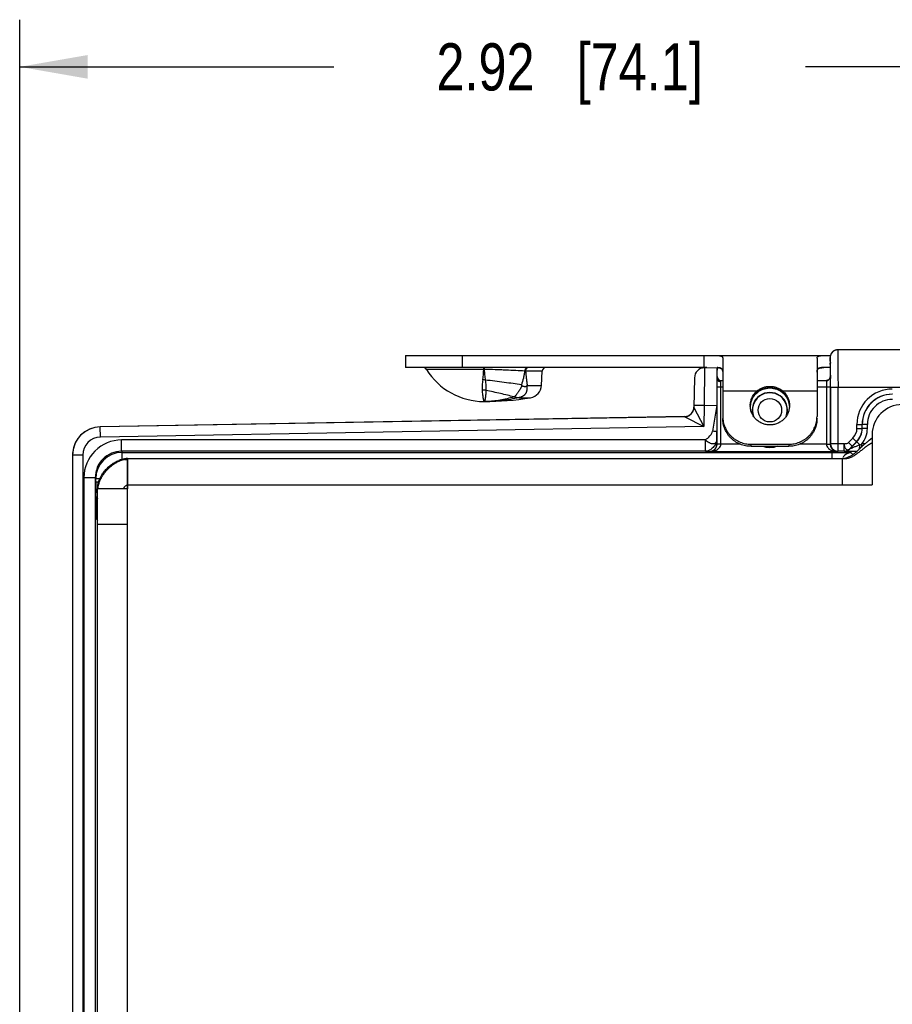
# Model space of a CAD drawing. Header units: inches. Extents: x 0 to 22, y 0 to 17.
# Tile 47 of 64: x 13.2 to 15.5, y 7 to 9.6. Entities that reach past the tile are written whole.
import ezdxf

# ---------------------------------------------------------------- set-up
doc = ezdxf.new("R2010")
doc.units = ezdxf.units.IN
doc.header["$LTSCALE"] = 1.21
doc.header["$MEASUREMENT"] = 0
doc.layers.get('0').update_dxf_attribs({"linetype": 'CONTINUOUS'})
for name, color, linetype in [('02___PRT_ALL_AXES', 7, 'CONTINUOUS'), ('03___PRT_ALL_CURVES', 7, 'CONTINUOUS'), ('DIMENSIONS', 7, 'CONTINUOUS'), ('FEATURES', 7, 'CONTINUOUS')]:
    doc.layers.add(name, color=color, linetype=linetype)
doc.styles.get("Standard").update_dxf_attribs({"font": 'txt', "width": 0.8})
doc.dimstyles.new('DIMSTYLE_1', dxfattribs={"dimtxt": 0.125, "dimasz": 0.18, "dimexe": 0.125, "dimexo": 0.0625, "dimgap": 0.0625, "dimtad": 0, "dimtih": 1, "dimtoh": 1, "dimzin": 4, "dimdsep": 46, "dimtxsty": 'STANDARD', "dimblk": '_FILLED', "dimblk1": '_FILLED', "dimblk2": '_FILLED', "dimcen": 0.09, "dimadec": 0, "dimazin": 0, "dimtp": 0.001, "dimtm": 0.001, "dimtfac": 1, "dimtofl": 0, "dimtmove": 0, "dimatfit": 3, "dimldrblk": '_FILLED', "dimfxl": 1, "dimtolj": 1, "dimtzin": 4, "dimarcsym": 0})

# ---------------------------------------------------------------- blocks, each defined once
blk = doc.blocks.new('_FILLED')
at = {"color": 0, "linetype": 'BYBLOCK'}
blk.add_solid([(0, 0), (-1, 0.174), (-1, -0.174)], dxfattribs=at)
blk = doc.blocks.new('*D2')
at = {"layer": 'DIMENSIONS', "color": 2, "linetype": 'CONTINUOUS'}
for p, q in [((13.2091, 6.6113), (13.2091, 9.5924)), ((16.1251, 8.6349), (16.1251, 9.5924)), ((13.2091, 9.4674), (14.0421, 9.4674)), ((16.1251, 9.4674), (15.2921, 9.4674))]:
    blk.add_line(p, q, dxfattribs=at)
at = {"layer": 'DIMENSIONS', "color": 2, "linetype": 'CONTINUOUS', "xscale": 0.18, "yscale": 0.18, "zscale": 0.18, "rotation": 180}
blk.add_blockref('_FILLED', (13.2091, 9.4674), dxfattribs=at)
at = {"layer": 'DIMENSIONS', "color": 2, "linetype": 'CONTINUOUS', "xscale": 0.18, "yscale": 0.18, "zscale": 0.18}
blk.add_blockref('_FILLED', (16.1251, 9.4674), dxfattribs=at)
at = {"layer": 'DIMENSIONS', "color": 2, "linetype": 'CONTINUOUS', "insert": (14.6671, 9.5299), "char_height": 0.125, "width": 1.125, "attachment_point": 2, "line_spacing_factor": 0.9}
blk.add_mtext('2.92{\\Ftxt.shx;\\W1.000000;\\H0.125000; }[74.1]', dxfattribs=at)

msp = doc.modelspace()

# ---------------------------------------------------------------- linework, layer by layer
at = {"color": 7, "linetype": 'CONTINUOUS'}
for p, q in [((16.0318, 8.7174), (15.378, 8.7174)), ((15.358, 8.6874), (15.358, 8.6974)), ((15.358, 8.6967), (15.358, 8.6457)), ((14.4398, 8.6656), (14.2879, 8.6656)), ((14.4398, 8.6704), (14.4398, 8.6688)), ((14.4404, 8.6656), (14.4398, 8.6656)), ((14.4403, 8.6704), (14.4404, 8.6656)), ((15.0247, 8.6698), (15.0239, 8.5698)), ((15.0247, 8.6698), (15.0581, 8.6704)), ((15.0581, 8.6404), (15.0581, 8.6704)), ((15.358, 8.6874), (15.358, 8.6874)), ((14.5946, 8.6609), (14.5503, 8.6609)), ((14.9982, 8.6433), (14.9968, 8.5648)), ((15.058, 8.6194), (15.0581, 8.6403)), ((15.358, 8.6458), (15.358, 8.6457)), ((15.358, 8.6457), (15.3582, 8.6194)), ((15.3586, 8.6507), (15.3586, 8.6417)), ((14.5546, 8.6233), (14.5926, 8.6233)), ((15.058, 8.4676), (15.058, 8.6194)), ((15.058, 8.6194), (15.0731, 8.6194)), ((15.068, 8.6194), (15.0681, 8.6326)), ((15.068, 8.4676), (15.068, 8.6194)), ((15.0681, 8.6326), (15.0681, 8.6364)), ((15.0681, 8.6364), (15.0731, 8.6364)), ((15.3231, 8.6364), (15.3484, 8.6364)), ((15.3231, 8.6194), (15.3582, 8.6194)), ((15.348, 8.636), (15.3508, 8.6364)), ((15.348, 8.636), (15.3482, 8.6194)), ((15.3482, 8.6194), (15.3482, 8.4676)), ((15.3582, 8.6194), (15.3582, 8.4676)), ((15.3587, 8.6174), (15.3587, 8.4687)), ((16.0318, 8.6174), (15.3587, 8.6174)), ((15.3787, 8.4487), (15.3787, 8.6174)), ((14.5204, 8.5928), (14.5331, 8.5907)), ((14.5331, 8.5907), (14.5331, 8.5906)), ((14.5331, 8.5906), (14.5634, 8.5906)), ((15.1588, 8.5991), (15.1588, 8.5992)), ((15.2374, 8.5991), (15.2373, 8.5992)), ((14.4403, 8.5804), (14.4401, 8.5804)), ((14.4403, 8.5804), (14.4401, 8.5804)), ((14.9968, 8.5648), (15.0229, 8.5141)), ((15.0239, 8.5698), (14.9969, 8.5703)), ((15.0239, 8.5698), (15.0229, 8.5141)), ((15.0239, 8.5698), (15.0573, 8.5704)), ((15.0573, 8.5704), (15.0461, 8.5019)), ((15.0573, 8.5704), (15.0574, 8.5019)), ((14.9723, 8.5407), (13.4228, 8.5137)), ((14.9723, 8.5402), (13.4228, 8.5131)), ((14.9723, 8.5402), (15.0229, 8.5141)), ((13.4232, 8.4861), (13.4228, 8.5131)), ((15.0229, 8.5141), (13.4232, 8.4861)), ((15.4289, 8.5093), (15.4289, 8.5198)), ((15.4289, 8.5198), (15.4427, 8.5198)), ((15.4289, 8.5093), (15.4427, 8.5093)), ((15.4427, 8.5093), (15.4427, 8.5198)), ((15.4427, 8.5198), (15.4428, 8.5198)), ((15.4427, 8.5093), (15.4428, 8.5092)), ((15.4428, 8.5092), (15.4428, 8.5198)), ((15.4566, 8.5198), (15.4428, 8.5198)), ((15.4566, 8.5092), (15.4428, 8.5092)), ((15.4566, 8.5092), (15.4566, 8.5198)), ((15.0575, 8.4785), (15.0574, 8.5019)), ((15.4064, 8.4717), (15.4183, 8.4837)), ((15.4183, 8.4837), (15.428, 8.4739)), ((13.4793, 8.4485), (13.4793, 8.4785)), ((15.0275, 8.4785), (13.4793, 8.4785)), ((15.0275, 8.4485), (15.0275, 8.4785)), ((15.0575, 8.4785), (15.0577, 8.4681)), ((15.058, 8.4676), (15.0577, 8.4681)), ((15.068, 8.4676), (15.058, 8.4676)), ((15.068, 8.4671), (15.058, 8.4674)), ((15.1198, 8.4671), (15.068, 8.4671)), ((15.3482, 8.4671), (15.2763, 8.4671)), ((15.3482, 8.4676), (15.3582, 8.4676)), ((15.3482, 8.4671), (15.3582, 8.4673)), ((15.3587, 8.4687), (15.3582, 8.4676)), ((15.3587, 8.4685), (15.3587, 8.4687)), ((15.3947, 8.4687), (15.3587, 8.4687)), ((15.3947, 8.4487), (15.3947, 8.4687)), ((15.4064, 8.4717), (15.4161, 8.462)), ((15.4088, 8.4545), (15.4282, 8.4739)), ((15.4088, 8.4545), (15.4161, 8.462)), ((15.4161, 8.462), (15.428, 8.4739)), ((15.428, 8.4739), (15.4282, 8.4739)), ((15.4363, 8.4657), (15.4282, 8.4739)), ((15.4416, 8.4603), (15.4416, 8.4681)), ((15.4499, 8.4681), (15.4416, 8.4681)), ((13.3491, 8.4382), (13.3491, 5.5277)), ((13.3761, 8.4382), (13.3491, 8.4382)), ((13.3761, 8.4382), (13.3761, 5.5277)), ((13.4793, 8.4485), (13.4807, 8.4457)), ((15.0275, 8.4485), (13.4793, 8.4485)), ((13.4807, 8.4275), (13.4807, 8.4457)), ((13.4807, 8.4457), (15.3635, 8.4457)), ((15.0275, 8.4485), (15.0377, 8.4481)), ((15.0382, 8.4471), (15.0377, 8.4481)), ((15.3779, 8.4471), (15.0382, 8.4471)), ((15.3635, 8.4294), (15.3635, 8.4457)), ((15.3635, 8.4457), (15.369, 8.4457)), ((15.369, 8.4457), (15.3719, 8.4456)), ((15.3787, 8.4487), (15.3779, 8.4471)), ((15.3947, 8.4487), (15.3787, 8.4487)), ((15.3947, 8.4486), (15.3947, 8.4487)), ((15.4088, 8.4545), (15.4088, 8.4545)), ((15.4135, 8.4448), (15.4184, 8.4399)), ((13.3793, 8.3785), (13.3793, 5.5873)), ((13.4093, 8.3785), (13.3793, 8.3785)), ((13.4093, 8.3785), (13.4093, 5.5873)), ((13.4093, 8.3785), (13.4107, 8.3757)), ((13.4107, 8.367), (13.4107, 8.3757)), ((13.4213, 8.3757), (13.4107, 8.3757)), ((13.418, 8.367), (13.4107, 8.367)), ((13.4112, 8.317), (13.4128, 8.3138)), ((13.4128, 8.3138), (13.4128, 8.3091)), ((13.4128, 8.3138), (13.4151, 8.3138)), ((13.4128, 8.3091), (13.4151, 8.3091)), ((13.4131, 8.2691), (13.4128, 8.2905)), ((13.4131, 8.2691), (13.4151, 8.2651))]:
    msp.add_line(p, q, dxfattribs=at)
at = {"color": 3, "linetype": 'CONTINUOUS'}
for p, q in [((15.4691, 8.4834), (15.461, 8.4775)), ((15.4691, 8.4924), (15.4691, 8.3594)), ((13.4911, 8.4293), (13.4872, 8.4288)), ((13.4949, 8.4294), (13.4911, 8.4293)), ((13.4949, 8.4294), (15.3901, 8.4294)), ((13.4951, 5.5364), (13.4951, 8.4294)), ((15.3901, 8.4294), (15.3901, 8.3594)), ((15.4347, 8.4539), (15.4305, 8.4499)), ((13.4171, 8.3494), (13.4175, 8.3541)), ((13.4175, 8.3541), (13.4184, 8.359)), ((13.4846, 8.3494), (13.4851, 8.3508)), ((13.4951, 8.3594), (15.4691, 8.3594)), ((13.4151, 5.6164), (13.4151, 8.3494)), ((13.4951, 8.3494), (13.4151, 8.3494)), ((13.4951, 8.2544), (13.4151, 8.2544))]:
    msp.add_line(p, q, dxfattribs=at)
at = {"color": 7, "linetype": 'CONTINUOUS'}
for points in [[(15.378, 8.7174), (15.3773, 8.7174), (15.3767, 8.7174), (15.376, 8.7173), (15.3754, 8.7172), (15.3748, 8.7172), (15.3742, 8.717), (15.3736, 8.7169), (15.373, 8.7168), (15.3724, 8.7166), (15.3718, 8.7164), (15.3713, 8.7162), (15.3707, 8.716), (15.3702, 8.7158), (15.3696, 8.7156), (15.3691, 8.7153), (15.3686, 8.7151), (15.3681, 8.7148), (15.3676, 8.7145), (15.3671, 8.7142), (15.3667, 8.7139), (15.3662, 8.7136), (15.3658, 8.7132), (15.3653, 8.7129), (15.3649, 8.7125), (15.3645, 8.7122), (15.3641, 8.7118), (15.3637, 8.7114), (15.3634, 8.7111), (15.363, 8.7107), (15.3627, 8.7103), (15.3623, 8.7099), (15.362, 8.7095), (15.3617, 8.7091), (15.3614, 8.7086), (15.3611, 8.7082), (15.3609, 8.7078), (15.3606, 8.7073), (15.3604, 8.7069), (15.3601, 8.7065), (15.3599, 8.706), (15.3597, 8.7056), (15.3595, 8.7051)], [(15.3595, 8.7051), (15.3593, 8.7046), (15.3592, 8.7042), (15.359, 8.7037), (15.3589, 8.7033), (15.3587, 8.7028), (15.3586, 8.7024), (15.3585, 8.7019), (15.3584, 8.7015), (15.3583, 8.701), (15.3582, 8.7006), (15.3582, 8.7002), (15.3581, 8.6998), (15.3581, 8.6993), (15.358, 8.6989), (15.358, 8.6985), (15.358, 8.6981), (15.358, 8.6977), (15.358, 8.6974), (15.358, 8.6967)], [(15.358, 8.6458), (15.358, 8.6453), (15.3579, 8.6445), (15.3577, 8.6436), (15.3573, 8.6425), (15.3568, 8.6414), (15.3562, 8.6404), (15.3553, 8.6394), (15.3544, 8.6385), (15.3533, 8.6378), (15.3522, 8.6372), (15.3511, 8.6368), (15.3499, 8.6365), (15.3488, 8.6364), (15.3484, 8.6364)], [(15.3554, 8.6394), (15.3544, 8.6385), (15.3534, 8.6378), (15.3523, 8.6373), (15.3512, 8.6368), (15.35, 8.6365), (15.3489, 8.6364), (15.3484, 8.6364)], [(15.358, 8.6458), (15.358, 8.6452), (15.3579, 8.6444), (15.3576, 8.6434), (15.3573, 8.6424), (15.3568, 8.6414), (15.3561, 8.6403)], [(15.1588, 8.5991), (15.1597, 8.6001), (15.1625, 8.6029), (15.1657, 8.6055), (15.169, 8.6079), (15.1725, 8.61), (15.1762, 8.6118), (15.1801, 8.6133), (15.1841, 8.6145), (15.1883, 8.6154), (15.1925, 8.616), (15.1967, 8.6163), (15.1981, 8.6163)], [(15.1981, 8.6163), (15.1996, 8.6163), (15.2039, 8.616), (15.2081, 8.6154), (15.2122, 8.6144), (15.2162, 8.6132), (15.2201, 8.6117), (15.2238, 8.6099), (15.2273, 8.6078), (15.2307, 8.6054), (15.2338, 8.6028), (15.2366, 8.5999), (15.2374, 8.5991)]]:
    msp.add_lwpolyline(points, dxfattribs=at)
at = {"color": 3, "linetype": 'CONTINUOUS'}
msp.add_lwpolyline([(13.4872, 8.4288), (13.4832, 8.4281), (13.4792, 8.4271), (13.4751, 8.4257), (13.4718, 8.4245)], dxfattribs=at)
at = {"color": 7, "linetype": 'CONTINUOUS'}
msp.add_circle((15.1981, 8.5574), 0.0312, dxfattribs=at)
for centre, radius, start, end in [((15.378, 8.6974), 0.02, 95.9167, 162.0196), ((15.378, 8.6974), 0.02, 90.0043, 95.916), ((15.3781, 8.6974), 0.0201, 162.0742, 179.9435), ((14.2794, 8.6604), 0.01, 31.4985, 90), ((14.0528, 8.6919), 0.3878, 352.0387, 356.1115), ((12.8262, 8.6642), 1.6136, 0.0525, 0.1665), ((14.6046, 8.6604), 0.01, 90, 177), ((15.0252, 8.6428), 0.027, 90.9999, 178.9983), ((11.7328, 8.6405), 3.6258, 0.1616, 0.6643), ((14.4304, 8.5644), 0.0741, 79.9641, 84.9601), ((14.527, 7.909), 0.7523, 88.2178, 88.3785), ((15.0681, 8.6464), 0.01, 180, 270), ((15.3486, 8.6457), 0.00933, 351.7547, 359.8445), ((6.6838, 8.6178), 8.6749, 359.99753, 0.15769), ((14.2233, 8.36), 0.4121, 39.6565, 39.9526), ((14.4924, 8.6751), 0.0809, 318.9998, 320.2339), ((15.5227, 8.5198), 0.0938, 89.9948, 179.9981), ((14.435, 8.5515), 0.0595, 80.0972, 90.0059), ((14.5294, 8.7811), 0.1886, 266.8892, 267.2613), ((15.1969, 8.5655), 0.0508, 138.5222, 173.6776), ((15.1981, 8.5574), 0.047, 343.5169, 196.4831), ((15.1981, 8.5574), 0.0462, 339.4298, 200.57), ((15.1992, 8.5655), 0.0508, 6.3075, 41.4778), ((15.5227, 8.5198), 0.08, 89.9915, 179.9991), ((15.5228, 8.5198), 0.08, 89.9983, 179.9971), ((15.5228, 8.5198), 0.0662, 89.9953, 179.9978), ((14.4401, 8.8289), 0.2485, 270.0639, 271.0248), ((14.44, 8.83), 0.2496, 271.0244, 271.4019), ((14.9718, 8.5657), 0.025, 270.9999, 358.9978), ((14.9718, 8.5652), 0.025, 270.9962, 330.7972), ((13.4241, 8.4387), 0.075, 91, 180), ((13.4241, 8.4382), 0.075, 90.9999, 175.6461), ((15.3927, 8.5093), 0.0362, 315.0025, 359.9975), ((15.3927, 8.5093), 0.05, 315.0019, 359.9981), ((15.3928, 8.5092), 0.05, 314.9975, 0.0025), ((15.3928, 8.5092), 0.0638, 319.8109, 359.9999), ((13.4241, 8.4382), 0.048, 91.0016, 180.0006), ((13.4793, 8.3785), 0.1, 90.0027, 180.0043), ((15.0348, 8.4678), 0.0232, 355.7333, 359.5228), ((15.038, 8.4676), 0.03, 359.008, 0.0009), ((15.3781, 8.4676), 0.03, 179.9996, 180.9915), ((15.3813, 8.4678), 0.0232, 180.4796, 184.2719), ((15.3787, 8.4687), 0.02, 180.5145, 259.3305), ((14.8182, 9.8613), 1.5263, 293.8886, 294.1036), ((13.4239, 8.4381), 0.0748, 177.0247, 179.992), ((13.4243, 8.4381), 0.0752, 175.6353, 177.0261), ((13.4793, 8.3785), 0.07, 89.9995, 180.0134), ((13.4807, 8.3757), 0.07, 90.0042, 179.9978), ((15.3787, 8.4687), 0.0201, 259.326, 269.9585), ((15.4135, 8.4198), 0.025, 143.9884, 149.9972), ((15.4136, 8.4197), 0.0251, 132.0223, 143.9538), ((15.3947, 8.4687), 0.02, 270.0043, 314.9957), ((15.3947, 8.4686), 0.02, 270.0043, 314.9957), ((15.4135, 8.4198), 0.025, 90.0138, 132.0142), ((17.9781, 8.3652), 4.5674, 179.9778, 180.3394), ((17.4042, 8.3084), 3.9915, 179.9898, 180.2567)]:
    msp.add_arc(centre, radius, start, end, dxfattribs=at)
at = {"color": 3, "linetype": 'CONTINUOUS'}
for centre, radius, start, end in [((15.5491, 8.4924), 0.08, 90, 180), ((15.3901, 8.4694), 0.04, 269.9434, 283.6706), ((15.1271, 8.8427), 0.5018, 307.6989, 308.1389), ((13.4954, 8.373), 0.0544, 99.2373, 104.2372), ((13.4666, 8.3494), 0.0516, 174.8706, 179.9829), ((13.4713, 8.349), 0.0562, 169.901, 174.9032)]:
    msp.add_arc(centre, radius, start, end, dxfattribs=at)
at = {"color": 7, "linetype": 'CONTINUOUS'}
msp.add_ellipse((15.0582, 8.5704), major_axis=(0, 0.1), ratio=0.008726, start_param=6.383505, end_param=7.854134, dxfattribs=at)
for points, knots in [([(15.378, 8.7174), (15.378, 8.7174), (15.378, 8.7172), (15.3781, 8.7169), (15.3781, 8.7162), (15.3781, 8.7154), (15.3782, 8.7143), (15.3782, 8.7124), (15.3783, 8.7095), (15.3783, 8.7053), (15.3784, 8.7003), (15.3784, 8.6945), (15.3785, 8.6879), (15.3785, 8.6806), (15.3786, 8.6698), (15.3786, 8.6552), (15.3787, 8.6367), (15.3787, 8.6239), (15.3787, 8.6174)], [0, 0, 0, 0, 0.001252, 0.004874, 0.010885, 0.019277, 0.030029, 0.043115, 0.076172, 0.118124, 0.168582, 0.227046, 0.292966, 0.365693, 0.444535, 0.617445, 0.805006, 1, 1, 1, 1]), ([(15.358, 8.6974), (15.358, 8.6974), (15.358, 8.6973), (15.358, 8.6971), (15.3581, 8.6968), (15.3581, 8.6962), (15.3581, 8.6951), (15.3582, 8.6934), (15.3582, 8.6913), (15.3583, 8.6888), (15.3583, 8.6858), (15.3584, 8.6837), (15.3584, 8.6825)], [0, 0, 0, 0, 0.00442, 0.016629, 0.036809, 0.064971, 0.145099, 0.256548, 0.398712, 0.5707, 0.771537, 1, 1, 1, 1]), ([(14.5482, 8.661), (14.5404, 8.6615), (14.5237, 8.6624), (14.5024, 8.6635), (14.4841, 8.6642), (14.4648, 8.665), (14.4502, 8.6654), (14.4404, 8.6656)], [0, 0, 0, 0, 0.218809, 0.463921, 0.593862, 0.727277, 1, 1, 1, 1]), ([(14.4404, 8.6656), (14.4408, 8.6608), (14.4416, 8.6513), (14.4427, 8.6419), (14.4433, 8.6374)], [0, 0, 0, 0, 0.514825, 1, 1, 1, 1]), ([(14.5549, 8.6704), (14.5545, 8.6704), (14.5536, 8.6703), (14.5524, 8.6697), (14.5513, 8.6689), (14.5503, 8.6677), (14.5494, 8.6663), (14.5488, 8.6646), (14.5484, 8.6628), (14.5483, 8.6616), (14.5482, 8.661)], [0, 0, 0, 0, 0.100605, 0.205668, 0.317879, 0.43887, 0.568975, 0.707309, 0.852072, 1, 1, 1, 1]), ([(14.5533, 8.6685), (14.5523, 8.6675), (14.5513, 8.6657), (14.5505, 8.6631), (14.5504, 8.6617), (14.5503, 8.6609)], [0, 0, 0, 0, 0.473899, 0.733517, 1, 1, 1, 1]), ([(14.5575, 8.6704), (14.5571, 8.6704), (14.5563, 8.6703), (14.5552, 8.6699), (14.5542, 8.6693), (14.5535, 8.6688), (14.5533, 8.6685)], [0, 0, 0, 0, 0.236896, 0.48022, 0.733593, 1, 1, 1, 1]), ([(14.4369, 8.6382), (14.4366, 8.6357), (14.4359, 8.6309), (14.4353, 8.6249), (14.435, 8.6204), (14.4349, 8.6172), (14.4349, 8.614), (14.4349, 8.612), (14.435, 8.611)], [0, 0, 0, 0, 0.275452, 0.534401, 0.657421, 0.776029, 0.890204, 1, 1, 1, 1]), ([(14.5482, 8.661), (14.5477, 8.6579), (14.5466, 8.6518), (14.544, 8.6396), (14.5414, 8.6305), (14.5393, 8.6247)], [0, 0, 0, 0, 0.249996, 0.499966, 1, 1, 1, 1]), ([(14.5503, 8.6609), (14.5508, 8.6546), (14.5517, 8.6451), (14.5532, 8.6326), (14.5541, 8.6264), (14.5546, 8.6233)], [0, 0, 0, 0, 0.502444, 0.75207, 1, 1, 1, 1]), ([(15.0681, 8.6326), (15.0668, 8.6326), (15.0643, 8.633), (15.061, 8.6346), (15.0587, 8.6372), (15.0581, 8.6394), (15.0581, 8.6404)], [0, 0, 0, 0, 0.277863, 0.540785, 0.77975, 1, 1, 1, 1]), ([(15.3508, 8.6364), (15.3526, 8.6369), (15.356, 8.639), (15.3576, 8.6426), (15.3579, 8.6444)], [0, 0, 0, 0, 0.503431, 1, 1, 1, 1]), ([(14.5393, 8.6247), (14.532, 8.6258), (14.5169, 8.628), (14.4934, 8.6311), (14.4687, 8.6342), (14.4519, 8.6363), (14.4433, 8.6374)], [0, 0, 0, 0, 0.227444, 0.473727, 0.733305, 1, 1, 1, 1]), ([(14.4433, 8.6374), (14.4437, 8.6349), (14.4443, 8.63), (14.4449, 8.624), (14.4452, 8.6194), (14.4454, 8.6161), (14.4454, 8.6131), (14.4453, 8.6111), (14.4453, 8.6101)], [0, 0, 0, 0, 0.278024, 0.539869, 0.663578, 0.78183, 0.894135, 1, 1, 1, 1]), ([(14.5406, 8.623), (14.54, 8.6213), (14.5389, 8.6188), (14.5372, 8.6155), (14.5358, 8.6132), (14.5344, 8.6109), (14.533, 8.6087), (14.5316, 8.6066), (14.5298, 8.604), (14.5276, 8.6009), (14.5255, 8.5981), (14.5238, 8.5961), (14.5226, 8.5949), (14.5215, 8.5937), (14.5208, 8.5931), (14.5204, 8.5928)], [0, 0, 0, 0, 0.150888, 0.225709, 0.299703, 0.372533, 0.443758, 0.512952, 0.579818, 0.70548, 0.818641, 0.869895, 0.917311, 0.960717, 1, 1, 1, 1]), ([(14.5535, 8.622), (14.5536, 8.6211), (14.5538, 8.6192), (14.554, 8.6165), (14.5539, 8.6143), (14.5538, 8.6125), (14.5536, 8.6108), (14.5533, 8.6091), (14.5529, 8.6075), (14.5526, 8.6062), (14.5521, 8.605), (14.5516, 8.6039), (14.551, 8.6028), (14.5504, 8.6017), (14.5497, 8.6006), (14.549, 8.5996), (14.5482, 8.5986), (14.5473, 8.5977), (14.5463, 8.5968), (14.5453, 8.596), (14.5442, 8.5952), (14.543, 8.5945), (14.5419, 8.5938), (14.5407, 8.5932), (14.5394, 8.5927), (14.537, 8.5917), (14.5348, 8.5911), (14.5331, 8.5907)], [0, 0, 0, 0, 0.066021, 0.130759, 0.194255, 0.22561, 0.256711, 0.317967, 0.34808, 0.378013, 0.408024, 0.438336, 0.468746, 0.498855, 0.528515, 0.558186, 0.58839, 0.619034, 0.649827, 0.681049, 0.712899, 0.744913, 0.776894, 0.808944, 0.841024, 0.873052, 1, 1, 1, 1]), ([(14.5406, 8.623), (14.5407, 8.6229), (14.541, 8.6227), (14.5413, 8.6224), (14.5417, 8.6221), (14.5423, 8.6218), (14.543, 8.6215), (14.5441, 8.6211), (14.5455, 8.6207), (14.5472, 8.6205), (14.5486, 8.6204), (14.5497, 8.6205), (14.5506, 8.6206), (14.5513, 8.6208), (14.5524, 8.6211), (14.5531, 8.6216), (14.5535, 8.622)], [0, 0, 0, 0, 0.034956, 0.069496, 0.103695, 0.137448, 0.203931, 0.269449, 0.397778, 0.522557, 0.643908, 0.703433, 0.762314, 0.820694, 0.878986, 1, 1, 1, 1]), ([(15.1981, 8.6164), (15.1944, 8.6164), (15.187, 8.6157), (15.1764, 8.6124), (15.1667, 8.6069), (15.1612, 8.602), (15.1588, 8.5992)], [0, 0, 0, 0, 0.251988, 0.502236, 0.750896, 1, 1, 1, 1]), ([(15.2373, 8.5992), (15.2349, 8.602), (15.2294, 8.6069), (15.2198, 8.6124), (15.2092, 8.6157), (15.2018, 8.6164), (15.1981, 8.6164)], [0, 0, 0, 0, 0.249104, 0.497764, 0.748013, 1, 1, 1, 1]), ([(15.3484, 8.6364), (15.3483, 8.6364), (15.348, 8.6364), (15.348, 8.6361), (15.348, 8.636)], [0, 0, 0, 0, 0.500188, 1, 1, 1, 1]), ([(14.435, 8.611), (14.4352, 8.6087), (14.4356, 8.6043), (14.4363, 8.5981), (14.4369, 8.5936), (14.4374, 8.5904), (14.4378, 8.5883), (14.4382, 8.5865), (14.4385, 8.5849), (14.4388, 8.5836), (14.4391, 8.5826), (14.4393, 8.5819), (14.4394, 8.5815), (14.4395, 8.5812), (14.4397, 8.5809), (14.4398, 8.5807), (14.4399, 8.5806), (14.4399, 8.5805), (14.44, 8.5804), (14.44, 8.5804), (14.4401, 8.5804)], [0, 0, 0, 0, 0.225604, 0.424286, 0.594834, 0.669267, 0.736329, 0.795922, 0.847953, 0.892344, 0.929041, 0.944494, 0.958011, 0.969596, 0.979261, 0.987028, 0.992949, 0.995254, 0.997158, 1, 1, 1, 1]), ([(14.4453, 8.6101), (14.4451, 8.6078), (14.4448, 8.6036), (14.4444, 8.5984), (14.4441, 8.5947), (14.4438, 8.5922), (14.4436, 8.59), (14.4433, 8.588), (14.443, 8.5863), (14.4427, 8.5847), (14.4424, 8.5834), (14.442, 8.5824), (14.4417, 8.5816), (14.4414, 8.5812), (14.4411, 8.5808), (14.4407, 8.5806), (14.4403, 8.5804), (14.4402, 8.5804), (14.4401, 8.5804)], [0, 0, 0, 0, 0.221858, 0.416322, 0.502972, 0.582467, 0.654746, 0.719773, 0.777541, 0.828075, 0.871467, 0.907926, 0.937842, 0.95058, 0.962018, 0.981833, 0.990932, 1, 1, 1, 1]), ([(14.5331, 8.5906), (14.5254, 8.5889), (14.5101, 8.586), (14.4869, 8.5828), (14.4637, 8.5808), (14.4481, 8.5804), (14.4403, 8.5804)], [0, 0, 0, 0, 0.25126, 0.501248, 0.750615, 1, 1, 1, 1]), ([(14.5192, 8.5928), (14.5135, 8.5943), (14.5018, 8.5973), (14.4837, 8.6016), (14.4647, 8.6058), (14.4518, 8.6087), (14.4453, 8.6101)], [0, 0, 0, 0, 0.231262, 0.477986, 0.735848, 1, 1, 1, 1]), ([(14.5192, 8.5928), (14.5073, 8.5891), (14.4831, 8.5832), (14.4584, 8.5808), (14.4462, 8.5805)], [0, 0, 0, 0, 0.504524, 1, 1, 1, 1]), ([(15.1462, 8.5696), (15.1464, 8.5723), (15.1473, 8.5777), (15.1495, 8.5841), (15.1518, 8.589), (15.1545, 8.5938), (15.157, 8.597), (15.1588, 8.5991)], [0, 0, 0, 0, 0.249143, 0.498669, 0.623825, 0.749213, 1, 1, 1, 1]), ([(15.2374, 8.5991), (15.2393, 8.5969), (15.2419, 8.5935), (15.2447, 8.5884), (15.247, 8.5832), (15.2492, 8.5764), (15.2499, 8.5707), (15.25, 8.5678)], [0, 0, 0, 0, 0.250825, 0.376218, 0.50136, 0.750849, 1, 1, 1, 1]), ([(15.0275, 8.4785), (15.0312, 8.4821), (15.0373, 8.4869), (15.0438, 8.4948), (15.0457, 8.4995), (15.0461, 8.5019)], [0, 0, 0, 0, 0.509508, 0.757073, 1, 1, 1, 1]), ([(15.0574, 8.5019), (15.0574, 8.5016), (15.0558, 8.5012), (15.0537, 8.5012), (15.0501, 8.5013), (15.0475, 8.5017), (15.0461, 8.5019)], [0, 0, 0, 0, 0.091544, 0.306667, 0.624996, 1, 1, 1, 1]), ([(15.0275, 8.4785), (15.0287, 8.4768), (15.0313, 8.4748), (15.035, 8.4729), (15.0384, 8.4711), (15.0425, 8.4694), (15.0473, 8.4687), (15.0516, 8.4692), (15.055, 8.4712), (15.0571, 8.4746), (15.0575, 8.4772), (15.0575, 8.4785)], [0, 0, 0, 0, 0.163792, 0.24571, 0.323431, 0.466207, 0.59307, 0.702022, 0.798602, 0.894311, 1, 1, 1, 1]), ([(15.0575, 8.4785), (15.0575, 8.4778), (15.0574, 8.4762), (15.0567, 8.4728), (15.055, 8.4683), (15.0517, 8.4632), (15.0477, 8.4585), (15.0429, 8.4544), (15.0378, 8.4511), (15.0326, 8.4492), (15.0291, 8.4485), (15.0275, 8.4485)], [0, 0, 0, 0, 0.045204, 0.103695, 0.229185, 0.35978, 0.498724, 0.63766, 0.769326, 0.8947, 1, 1, 1, 1]), ([(15.0377, 8.4481), (15.0403, 8.4481), (15.0456, 8.4492), (15.0522, 8.4536), (15.0566, 8.4603), (15.0577, 8.4655), (15.0577, 8.4681)], [0, 0, 0, 0, 0.250084, 0.500171, 0.750077, 1, 1, 1, 1]), ([(15.0382, 8.4471), (15.0413, 8.4471), (15.0475, 8.4479), (15.055, 8.4505), (15.0604, 8.4539), (15.0642, 8.4573), (15.0671, 8.4617), (15.0679, 8.4653), (15.068, 8.4671)], [0, 0, 0, 0, 0.23567, 0.475478, 0.59908, 0.726739, 0.860347, 1, 1, 1, 1]), ([(15.0382, 8.4471), (15.0402, 8.4472), (15.0444, 8.4479), (15.0504, 8.4512), (15.0558, 8.4572), (15.0577, 8.4629), (15.0579, 8.4661)], [0, 0, 0, 0, 0.202148, 0.42011, 0.67547, 1, 1, 1, 1]), ([(15.218, 8.4617), (15.2117, 8.4592), (15.1981, 8.4567), (15.1844, 8.4592), (15.1781, 8.4616)], [0, 0, 0, 0, 0.499905, 1, 1, 1, 1]), ([(15.3482, 8.4671), (15.3482, 8.4653), (15.3491, 8.4617), (15.352, 8.4573), (15.3557, 8.4539), (15.3612, 8.4505), (15.3686, 8.4479), (15.3748, 8.4471), (15.3779, 8.4471)], [0, 0, 0, 0, 0.139659, 0.273271, 0.400932, 0.524533, 0.764338, 1, 1, 1, 1]), ([(15.3582, 8.4661), (15.3585, 8.4629), (15.3603, 8.4572), (15.3657, 8.4512), (15.3717, 8.4479), (15.3759, 8.4472), (15.3779, 8.4471)], [0, 0, 0, 0, 0.324542, 0.579903, 0.797862, 1, 1, 1, 1]), ([(15.3947, 8.4687), (15.3957, 8.4687), (15.3997, 8.4688), (15.4043, 8.4696), (15.4064, 8.4717)], [0, 0, 0, 0, 0.260379, 1, 1, 1, 1]), ([(15.3947, 8.4687), (15.395, 8.4673), (15.3952, 8.4646), (15.3958, 8.4607), (15.3974, 8.4574), (15.3993, 8.4548), (15.4016, 8.453), (15.4041, 8.4523), (15.4067, 8.4528), (15.4081, 8.4539), (15.4088, 8.4545)], [0, 0, 0, 0, 0.163627, 0.319876, 0.463936, 0.591063, 0.70004, 0.797285, 0.890551, 1, 1, 1, 1]), ([(15.4363, 8.4657), (15.4337, 8.4646), (15.4297, 8.463), (15.4245, 8.4608), (15.4206, 8.4592), (15.4175, 8.4579), (15.4151, 8.4569), (15.4133, 8.4562), (15.4118, 8.4556), (15.4105, 8.4551), (15.4097, 8.4548), (15.4093, 8.4546), (15.4091, 8.4546), (15.4088, 8.4545), (15.4088, 8.4545)], [0, 0, 0, 0, 0.289599, 0.432568, 0.573202, 0.709789, 0.775519, 0.838472, 0.896993, 0.94828, 0.969268, 0.985669, 0.996311, 1, 1, 1, 1]), ([(15.4357, 8.4548), (15.4358, 8.4556), (15.4361, 8.4592), (15.4363, 8.4629), (15.4363, 8.4657)], [0, 0, 0, 0, 0.221838, 1, 1, 1, 1]), ([(15.3719, 8.4456), (15.3747, 8.4456), (15.3801, 8.4456), (15.3879, 8.4456), (15.3949, 8.4455), (15.4011, 8.4454), (15.4055, 8.4453), (15.4084, 8.4452), (15.4101, 8.4451), (15.4115, 8.445), (15.4125, 8.445), (15.4131, 8.4449), (15.4134, 8.4449), (15.4135, 8.4448)], [0, 0, 0, 0, 0.200921, 0.389842, 0.561107, 0.709577, 0.83082, 0.880062, 0.921216, 0.953968, 0.9781, 0.993442, 1, 1, 1, 1]), ([(15.4284, 8.4481), (15.4264, 8.4481), (15.4225, 8.4481), (15.4167, 8.4482), (15.4112, 8.4482), (15.4061, 8.4483), (15.4023, 8.4483), (15.3996, 8.4484), (15.398, 8.4484), (15.3967, 8.4485), (15.3957, 8.4485), (15.3951, 8.4486), (15.3948, 8.4486), (15.3947, 8.4486), (15.3947, 8.4486)], [0, 0, 0, 0, 0.178993, 0.351939, 0.51586, 0.666698, 0.798787, 0.855487, 0.904444, 0.944463, 0.974329, 0.992984, 0.997947, 1, 1, 1, 1]), ([(13.4112, 8.317), (13.4111, 8.3171), (13.4111, 8.3177), (13.411, 8.3188), (13.411, 8.3206), (13.411, 8.323), (13.4109, 8.326), (13.4109, 8.3311), (13.4108, 8.3353), (13.4108, 8.3382)], [0, 0, 0, 0, 0.021192, 0.074484, 0.159204, 0.27424, 0.417984, 0.588492, 1, 1, 1, 1])]:
    msp.add_open_spline(points, degree=3, knots=knots, dxfattribs=at)
for points in [[(14.9936, 8.553), (14.9956, 8.5565), (14.9967, 8.5607), (14.9968, 8.5648)], [(13.4112, 8.317), (13.4112, 8.3216), (13.4126, 8.3264), (13.415, 8.3303)], [(13.4151, 8.3243), (13.4136, 8.321), (13.4128, 8.3174), (13.4128, 8.3138)], [(13.4131, 8.2691), (13.4131, 8.272), (13.4138, 8.275), (13.415, 8.2777)]]:
    msp.add_open_spline(points, degree=3, dxfattribs=at)
at = {"color": 3, "linetype": 'CONTINUOUS'}
for points, knots in [([(15.461, 8.4775), (15.4586, 8.4756), (15.4539, 8.4717), (15.4472, 8.4657), (15.4409, 8.4597), (15.4368, 8.4558), (15.4347, 8.4539)], [0, 0, 0, 0, 0.261832, 0.516018, 0.762272, 1, 1, 1, 1]), ([(15.4691, 8.4709), (15.466, 8.4692), (15.4602, 8.4656), (15.452, 8.4598), (15.4443, 8.4539), (15.4394, 8.45), (15.4369, 8.4481)], [0, 0, 0, 0, 0.263792, 0.518286, 0.763823, 1, 1, 1, 1]), ([(15.4339, 8.4457), (15.4311, 8.4435), (15.4256, 8.4394), (15.4171, 8.4341), (15.4097, 8.4307), (15.4036, 8.4291), (15.4005, 8.4286), (15.3989, 8.4284)], [0, 0, 0, 0, 0.2677, 0.52035, 0.761326, 0.880146, 1, 1, 1, 1]), ([(15.4305, 8.4499), (15.4281, 8.4477), (15.4232, 8.4434), (15.4157, 8.4377), (15.4092, 8.434), (15.4037, 8.4317), (15.401, 8.4309), (15.3996, 8.4305)], [0, 0, 0, 0, 0.268921, 0.522905, 0.764363, 0.882333, 1, 1, 1, 1]), ([(13.4159, 8.3589), (13.4172, 8.3659), (13.421, 8.3763), (13.4285, 8.3888), (13.4355, 8.3979), (13.4435, 8.4062), (13.4523, 8.4136), (13.4617, 8.4198), (13.4684, 8.4231), (13.4718, 8.4245)], [0, 0, 0, 0, 0.238613, 0.36415, 0.492261, 0.621461, 0.750143, 0.876758, 1, 1, 1, 1]), ([(13.4184, 8.359), (13.419, 8.362), (13.4208, 8.3681), (13.4247, 8.3769), (13.4298, 8.3854), (13.4357, 8.3937), (13.4425, 8.4013), (13.45, 8.4084), (13.458, 8.4145), (13.4637, 8.418), (13.4666, 8.4196)], [0, 0, 0, 0, 0.115812, 0.236775, 0.361965, 0.490055, 0.619497, 0.748665, 0.875972, 1, 1, 1, 1]), ([(13.4666, 8.4196), (13.4678, 8.4203), (13.4728, 8.4227), (13.478, 8.4247), (13.482, 8.4257)], [0, 0, 0, 0, 0.257068, 1, 1, 1, 1]), ([(13.4867, 8.4267), (13.4874, 8.4268), (13.4901, 8.4272), (13.493, 8.4273), (13.4951, 8.4273)], [0, 0, 0, 0, 0.253291, 1, 1, 1, 1]), ([(15.3989, 8.4284), (15.3975, 8.4283), (15.3945, 8.4282), (15.3916, 8.4284), (15.3901, 8.4285)], [0, 0, 0, 0, 0.490234, 1, 1, 1, 1]), ([(13.4851, 8.3508), (13.4854, 8.3514), (13.4861, 8.3527), (13.4869, 8.3539), (13.4874, 8.3545)], [0, 0, 0, 0, 0.485871, 1, 1, 1, 1]), ([(13.4874, 8.3545), (13.4879, 8.3552), (13.489, 8.3565), (13.4909, 8.358), (13.4929, 8.3591), (13.4944, 8.3594), (13.4951, 8.3594)], [0, 0, 0, 0, 0.269432, 0.53002, 0.773407, 1, 1, 1, 1])]:
    msp.add_open_spline(points, degree=3, knots=knots, dxfattribs=at)
at = {"layer": '02___PRT_ALL_AXES', "color": 7, "linetype": 'CONTINUOUS'}
for p, q in [((14.5926, 8.6233), (14.5946, 8.6609)), ((15.0731, 8.609), (15.1648, 8.609)), ((15.2313, 8.609), (15.3231, 8.609))]:
    msp.add_line(p, q, dxfattribs=at)
for centre, radius, start, end in [((14.4401, 8.7589), 0.1785, 211.4985, 270), ((14.5576, 8.6251), 0.035, 279.4651, 357), ((14.4401, 9.3304), 0.75, 270, 279.4651), ((15.1966, 8.5696), 0.0505, 179.9974, 182.0414), ((15.1995, 8.5696), 0.0505, 357.9575, 0.0026)]:
    msp.add_arc(centre, radius, start, end, dxfattribs=at)
for points, knots in [([(15.1648, 8.609), (15.1671, 8.6109), (15.1721, 8.6143), (15.1803, 8.618), (15.1891, 8.6202), (15.1951, 8.6207), (15.1981, 8.6207)], [0, 0, 0, 0, 0.249268, 0.498918, 0.749225, 1, 1, 1, 1]), ([(15.1981, 8.6207), (15.2011, 8.6207), (15.2071, 8.6202), (15.2158, 8.618), (15.224, 8.6143), (15.229, 8.6109), (15.2313, 8.609)], [0, 0, 0, 0, 0.250767, 0.501075, 0.750728, 1, 1, 1, 1]), ([(15.1461, 8.5696), (15.1461, 8.5715), (15.1463, 8.5753), (15.1472, 8.5808), (15.1488, 8.5862), (15.1509, 8.5914), (15.1536, 8.5964), (15.1579, 8.6026), (15.1619, 8.6066), (15.1648, 8.609)], [0, 0, 0, 0, 0.12463, 0.249309, 0.374077, 0.498952, 0.623994, 0.749289, 1, 1, 1, 1]), ([(15.2313, 8.609), (15.2342, 8.6066), (15.2382, 8.6026), (15.2425, 8.5964), (15.2452, 8.5914), (15.2474, 8.5862), (15.2489, 8.5808), (15.2499, 8.5753), (15.2501, 8.5715), (15.2501, 8.5696)], [0, 0, 0, 0, 0.250711, 0.376006, 0.501048, 0.625923, 0.750691, 0.87537, 1, 1, 1, 1]), ([(15.1981, 8.5184), (15.1947, 8.5184), (15.1897, 8.5189), (15.1833, 8.5205), (15.1786, 8.5221), (15.174, 8.5241), (15.1697, 8.5266), (15.1657, 8.5295), (15.1619, 8.5327), (15.1585, 8.5363), (15.1554, 8.5402), (15.1527, 8.5444), (15.1505, 8.5488), (15.1487, 8.5533), (15.1473, 8.5581), (15.1464, 8.5629), (15.1462, 8.5662), (15.1461, 8.5678)], [0, 0, 0, 0, 0.125761, 0.188723, 0.251597, 0.314393, 0.377121, 0.439774, 0.502337, 0.564808, 0.627186, 0.689478, 0.751692, 0.813837, 0.875927, 0.937976, 1, 1, 1, 1]), ([(15.25, 8.5678), (15.25, 8.5662), (15.2497, 8.5629), (15.2488, 8.5581), (15.2475, 8.5533), (15.2456, 8.5488), (15.2434, 8.5444), (15.2407, 8.5402), (15.2377, 8.5363), (15.2342, 8.5327), (15.2305, 8.5295), (15.2264, 8.5266), (15.2221, 8.5241), (15.2176, 8.5221), (15.2129, 8.5205), (15.2064, 8.5189), (15.2014, 8.5184), (15.1981, 8.5184)], [0, 0, 0, 0, 0.062024, 0.124073, 0.186163, 0.248308, 0.310522, 0.372814, 0.435192, 0.497663, 0.560226, 0.622879, 0.685607, 0.748403, 0.811277, 0.874239, 1, 1, 1, 1])]:
    msp.add_open_spline(points, degree=3, knots=knots, dxfattribs=at)
at = {"layer": '03___PRT_ALL_CURVES', "color": 40, "linetype": 'CONTINUOUS'}
for p, q in [((15.4691, 8.4834), (15.4691, 8.3594)), ((13.4951, 8.4294), (13.4951, 8.3494)), ((15.3901, 8.4294), (15.3901, 8.3594)), ((13.4951, 8.3494), (13.4151, 8.3494))]:
    msp.add_line(p, q, dxfattribs=at)
at = {"layer": 'FEATURES', "color": 7, "linetype": 'CONTINUOUS'}
for p, q in [((14.2321, 8.7024), (14.2321, 8.6704)), ((14.2321, 8.7024), (15.3586, 8.7024)), ((14.3821, 8.7024), (14.3821, 8.6704)), ((15.0231, 8.7024), (15.0231, 8.6704)), ((15.0731, 8.6956), (15.0731, 8.5411)), ((15.3231, 8.6956), (15.3231, 8.5411)), ((15.0307, 8.6704), (14.2321, 8.6704)), ((15.358, 8.6704), (15.3413, 8.6704)), ((15.1481, 8.4617), (15.1481, 8.4672)), ((15.1481, 8.4672), (15.2481, 8.4672)), ((15.1481, 8.4617), (15.2481, 8.4617)), ((15.2481, 8.4672), (15.2481, 8.4617))]:
    msp.add_line(p, q, dxfattribs=at)
for points, knots in [([(15.0549, 8.7024), (15.0562, 8.7024), (15.0588, 8.7024), (15.062, 8.7022), (15.0643, 8.702), (15.0658, 8.7017), (15.0672, 8.7014), (15.0684, 8.7011), (15.0695, 8.7006), (15.0705, 8.7001), (15.0713, 8.6996), (15.0719, 8.6989), (15.0724, 8.6982), (15.0728, 8.6974), (15.073, 8.6965), (15.0731, 8.6959), (15.0731, 8.6956)], [0, 0, 0, 0, 0.192635, 0.364348, 0.441845, 0.51361, 0.57963, 0.640027, 0.695069, 0.745237, 0.791245, 0.834086, 0.875, 0.915392, 0.956659, 1, 1, 1, 1]), ([(15.3231, 8.6956), (15.3231, 8.6959), (15.3231, 8.6965), (15.3233, 8.6974), (15.3237, 8.6982), (15.3242, 8.6989), (15.3249, 8.6996), (15.3257, 8.7001), (15.3266, 8.7006), (15.3277, 8.7011), (15.329, 8.7014), (15.3304, 8.7017), (15.3319, 8.702), (15.3341, 8.7022), (15.3373, 8.7024), (15.3399, 8.7024), (15.3413, 8.7024)], [0, 0, 0, 0, 0.043341, 0.084608, 0.125, 0.165914, 0.208755, 0.254763, 0.304931, 0.359973, 0.42037, 0.48639, 0.558155, 0.635652, 0.807365, 1, 1, 1, 1]), ([(15.0731, 8.6606), (15.0731, 8.6614), (15.073, 8.6625), (15.0726, 8.664), (15.0722, 8.6649), (15.0717, 8.6658), (15.0711, 8.6666), (15.0703, 8.6674), (15.0691, 8.6682), (15.0676, 8.6689), (15.066, 8.6694), (15.0641, 8.6698), (15.0614, 8.6702), (15.0592, 8.6703), (15.0581, 8.6704)], [0, 0, 0, 0, 0.114473, 0.167502, 0.218587, 0.268654, 0.318765, 0.370023, 0.423471, 0.540198, 0.604869, 0.674206, 0.827407, 1, 1, 1, 1]), ([(15.0617, 8.6701), (15.0623, 8.67), (15.0634, 8.6698), (15.0651, 8.6695), (15.0666, 8.669), (15.0679, 8.6684), (15.0691, 8.6677), (15.0701, 8.6669), (15.071, 8.666), (15.0715, 8.6653), (15.0717, 8.6649)], [0, 0, 0, 0, 0.153355, 0.29637, 0.429524, 0.553776, 0.670652, 0.782242, 0.891101, 1, 1, 1, 1]), ([(15.0717, 8.6649), (15.0719, 8.6644), (15.0723, 8.6635), (15.0728, 8.6619), (15.073, 8.6602), (15.0731, 8.659), (15.0731, 8.6584)], [0, 0, 0, 0, 0.227291, 0.467114, 0.723863, 1, 1, 1, 1]), ([(15.3413, 8.6704), (15.3399, 8.6704), (15.3378, 8.6704), (15.3352, 8.6702), (15.3334, 8.67), (15.3317, 8.6697), (15.3302, 8.6694), (15.3288, 8.669), (15.3276, 8.6685), (15.3265, 8.6678), (15.3255, 8.6671), (15.3248, 8.6663), (15.3241, 8.6653), (15.3236, 8.6643), (15.3233, 8.6632), (15.3231, 8.6619), (15.3231, 8.6611), (15.3231, 8.6606)], [0, 0, 0, 0, 0.17823, 0.260107, 0.336901, 0.408544, 0.475078, 0.536692, 0.593786, 0.646983, 0.697168, 0.745448, 0.793076, 0.84132, 0.891324, 0.944008, 1, 1, 1, 1]), ([(15.3231, 8.6584), (15.3231, 8.659), (15.3231, 8.6602), (15.3234, 8.6619), (15.3238, 8.6635), (15.3242, 8.6644), (15.3245, 8.6649)], [0, 0, 0, 0, 0.27614, 0.532889, 0.772711, 1, 1, 1, 1]), ([(15.3245, 8.6649), (15.3248, 8.6654), (15.3255, 8.6664), (15.3269, 8.6676), (15.3286, 8.6686), (15.3306, 8.6694), (15.3329, 8.6699), (15.3355, 8.6702), (15.3383, 8.6704), (15.3402, 8.6704), (15.3413, 8.6704)], [0, 0, 0, 0, 0.097142, 0.195706, 0.30043, 0.415009, 0.541711, 0.681513, 0.83449, 1, 1, 1, 1]), ([(15.0731, 8.5411), (15.0731, 8.5387), (15.0733, 8.5338), (15.0744, 8.5266), (15.0762, 8.5196), (15.0787, 8.5128), (15.0818, 8.5062), (15.0856, 8.5), (15.09, 8.4941), (15.095, 8.4888), (15.1004, 8.4839), (15.1063, 8.4796), (15.1127, 8.4758), (15.1193, 8.4727), (15.1263, 8.4703), (15.1334, 8.4685), (15.1407, 8.4675), (15.1456, 8.4672), (15.1481, 8.4672)], [0, 0, 0, 0, 0.062015, 0.124068, 0.186142, 0.248272, 0.310469, 0.372744, 0.435106, 0.49756, 0.560107, 0.622747, 0.685473, 0.748277, 0.811147, 0.874064, 0.937033, 1, 1, 1, 1]), ([(15.1481, 8.4617), (15.1456, 8.4617), (15.1407, 8.4619), (15.1334, 8.463), (15.1263, 8.4647), (15.1193, 8.4672), (15.1127, 8.4703), (15.1063, 8.474), (15.1004, 8.4783), (15.095, 8.4832), (15.09, 8.4886), (15.0856, 8.4944), (15.0818, 8.5006), (15.0787, 8.5072), (15.0762, 8.514), (15.0744, 8.5211), (15.0733, 8.5283), (15.0731, 8.5331), (15.0731, 8.5355)], [0, 0, 0, 0, 0.062967, 0.125936, 0.188853, 0.251723, 0.314527, 0.377253, 0.439893, 0.50244, 0.564894, 0.627256, 0.689531, 0.751728, 0.813858, 0.875932, 0.937985, 1, 1, 1, 1]), ([(15.2481, 8.4672), (15.2505, 8.4672), (15.2554, 8.4675), (15.2627, 8.4685), (15.2699, 8.4703), (15.2768, 8.4727), (15.2835, 8.4758), (15.2898, 8.4796), (15.2957, 8.4839), (15.3012, 8.4888), (15.3061, 8.4941), (15.3105, 8.5), (15.3143, 8.5062), (15.3175, 8.5128), (15.32, 8.5196), (15.3217, 8.5266), (15.3228, 8.5338), (15.3231, 8.5387), (15.3231, 8.5411)], [0, 0, 0, 0, 0.062967, 0.125936, 0.188853, 0.251723, 0.314527, 0.377253, 0.439893, 0.50244, 0.564894, 0.627256, 0.689531, 0.751728, 0.813858, 0.875932, 0.937985, 1, 1, 1, 1]), ([(15.3231, 8.5355), (15.3231, 8.5331), (15.3228, 8.5283), (15.3217, 8.5211), (15.32, 8.514), (15.3175, 8.5072), (15.3143, 8.5006), (15.3105, 8.4944), (15.3061, 8.4886), (15.3012, 8.4832), (15.2957, 8.4783), (15.2898, 8.474), (15.2835, 8.4703), (15.2768, 8.4672), (15.2699, 8.4647), (15.2627, 8.463), (15.2554, 8.4619), (15.2505, 8.4617), (15.2481, 8.4617)], [0, 0, 0, 0, 0.062015, 0.124068, 0.186142, 0.248272, 0.310469, 0.372744, 0.435106, 0.49756, 0.560107, 0.622747, 0.685473, 0.748277, 0.811147, 0.874064, 0.937033, 1, 1, 1, 1])]:
    msp.add_open_spline(points, degree=3, knots=knots, dxfattribs=at)

# ---------------------------------------------------------------- dimensions: what is measured, and where the dimension line sits
at = {"layer": 'DIMENSIONS', "color": 2, "linetype": 'CONTINUOUS'}
dim = msp.add_linear_dim(base=(16.1251, 9.4674), p1=(13.2091, 6.5488), p2=(16.1251, 8.5724), dimstyle='DIMSTYLE_1', dxfattribs=at)
dim.commit()
dim.dimension.update_dxf_attribs({"geometry": '*D2', "text_midpoint": (14.6671, 9.4674), "dimtype": 160})

doc.saveas('drawing.dxf')
